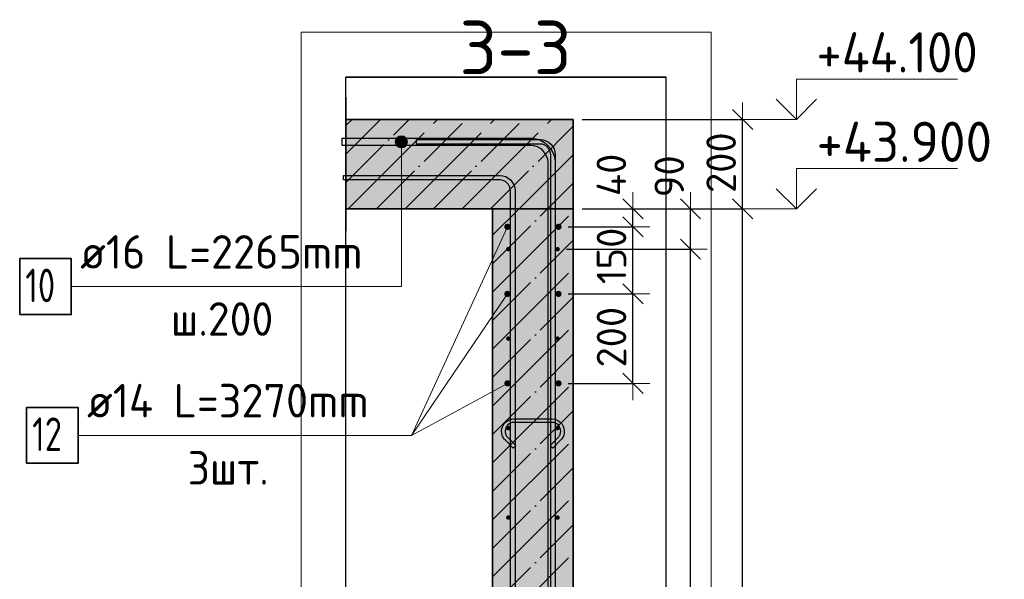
# Model space of a CAD drawing. Header units: millimetres. Extents: x 5077 to 50019, y 6526 to 90933.
# Tile 51 of 60: x 37210 to 39409, y 40205 to 41456. Entities that reach past the tile are written whole.
import ezdxf

# ---------------------------------------------------------------- set-up
doc = ezdxf.new("R2010")
doc.units = ezdxf.units.MM
doc.header["$PDMODE"] = 65
doc.linetypes.add('______11', pattern=[150, 120, -15, 0, -15])
doc.linetypes.add('______5', pattern=[330, 240, -30, 30, -30])
for name, color, linetype, lineweight in [('Standard', 7, 'Continuous', 25), ('Арм.стержн. вертикальными 1', 22, 'Continuous', 35), ('Арм.стержн.горизонт. 1', 180, 'Continuous', 35), ('Арм.стержн.горизонт. 2', 202, 'Continuous', 35), ('Высотная отметки_ общее', 7, 'Continuous', 13), ('Размерная линия_ общее', 7, 'Continuous', 13)]:
    doc.layers.add(name, color=color, linetype=linetype, lineweight=lineweight)
doc.layers.add('Арм.стержн. вертикальными 2', color=7, linetype='Continuous', lineweight=35, true_color=0x006e00)
doc.layers.add('Арм.стержн.Стяжки', color=7, linetype='Continuous', lineweight=35, true_color=0x501e0f)
doc.styles.add('ISOCPEUR', font='ISOCPEUR')
doc.dimstyles.new('DIMSTYLE_3', dxfattribs={"dimtxt": 66, "dimasz": 75, "dimexe": 0, "dimexo": 0, "dimgap": 33, "dimtad": 2, "dimdec": 0, "dimrnd": 5, "dimzin": 12, "dimdsep": 46, "dimtxsty": 'ISOCPEUR', "dimblk1": 'ALL_ML_STRICH', "dimblk2": 'ALL_ML_STRICH', "dimsah": 1, "dimcen": 0, "dimclrd": 7, "dimclre": 256, "dimclrt": 7, "dimadec": 0, "dimazin": 0, "dimtfac": 1, "dimtdec": 0, "dimtix": 1, "dimtmove": 2, "dimatfit": 3, "dimfxl": 0, "dimtvp": 1.2, "dimtzin": 0, "dimlwd": 0, "dimlwe": -3, "dimarcsym": 0})
doc.dimstyles.new('DIMSTYLE_9', dxfattribs={"dimtxt": 66, "dimasz": 75, "dimexe": 0, "dimexo": 0, "dimgap": 33, "dimtad": 2, "dimdec": 0, "dimrnd": 5, "dimzin": 12, "dimdsep": 46, "dimtxsty": 'ISOCPEUR', "dimblk1": 'ALL_ML_STRICH', "dimblk2": 'ALL_ML_STRICH', "dimsah": 1, "dimcen": 0, "dimclrd": 7, "dimclre": 256, "dimclrt": 7, "dimadec": 0, "dimazin": 0, "dimtfac": 1, "dimtdec": 0, "dimtix": 1, "dimtmove": 2, "dimatfit": 3, "dimfxl": 0, "dimtzin": 0, "dimlwd": 0, "dimlwe": -3, "dimarcsym": 0})

# ---------------------------------------------------------------- blocks, each defined once
blk = doc.blocks.new('ALL_ML_STRICH')
at = {"color": 0, "linetype": 'ByBlock', "lineweight": -2}
for p, q in [((-0.3, -0.3), (0.3, 0.3)), ((0, -0.5), (0, 0.5)), ((-1, 0), (0.5, 0))]:
    blk.add_line(p, q, dxfattribs=at)
blk = doc.blocks.new('*D280')
at = {"layer": 'DEFPOINTS', "color": 7, "linetype": 'Continuous', "lineweight": 13, "transparency": 33554687}
for p in [(38415.3, 40843.3), (38415.3, 40643.3), (38579.8, 40643.3)]:
    blk.add_point(p, dxfattribs=at)
at = {"layer": 'Размерная линия_ общее', "color": 253, "linetype": 'Continuous', "lineweight": -2, "true_color": 0xa0a0a0, "transparency": 33554687}
for p, q in [((38435.3, 40843.3), (38579.8, 40843.3)), ((38435.3, 40643.3), (38579.8, 40643.3))]:
    blk.add_line(p, q, dxfattribs=at)
at = {"layer": 'Размерная линия_ общее', "color": 7, "linetype": 'Continuous', "lineweight": -2, "transparency": 33554687}
blk.add_line((38579.8, 40643.3), (38579.8, 40843.3), dxfattribs=at)
at = {"layer": 'Размерная линия_ общее', "color": 7, "linetype": 'Continuous', "lineweight": 13, "transparency": 33554687, "xscale": 75, "yscale": 75, "zscale": 75}
for p, rotation in [((38579.8, 40843.3), 90), ((38579.8, 40643.3), 270)]:
    blk.add_blockref('ALL_ML_STRICH', p, dxfattribs=dict(at, rotation=rotation))
at = {"layer": 'Размерная линия_ общее', "color": 7, "linetype": 'Continuous', "lineweight": 13, "transparency": 33554687, "insert": (38531.8, 40746.6), "char_height": 66, "width": 198, "attachment_point": 5, "rotation": 90, "style": 'ISOCPEUR'}
blk.add_mtext('\\A1;{200}', dxfattribs=at)
blk = doc.blocks.new('*D281')
at = {"layer": 'DEFPOINTS', "color": 7, "linetype": 'Continuous', "lineweight": 13, "transparency": 33554687}
for p in [(38415.3, 40993.3), (38415.3, 40843.3), (38579.8, 40843.3)]:
    blk.add_point(p, dxfattribs=at)
at = {"layer": 'Размерная линия_ общее', "color": 253, "linetype": 'Continuous', "lineweight": -2, "true_color": 0xa0a0a0, "transparency": 33554687}
for p, q in [((38435.3, 40993.3), (38579.8, 40993.3)), ((38435.3, 40843.3), (38579.8, 40843.3))]:
    blk.add_line(p, q, dxfattribs=at)
at = {"layer": 'Размерная линия_ общее', "color": 7, "linetype": 'Continuous', "lineweight": -2, "transparency": 33554687}
blk.add_line((38579.8, 40843.3), (38579.8, 40993.3), dxfattribs=at)
at = {"layer": 'Размерная линия_ общее', "color": 7, "linetype": 'Continuous', "lineweight": 13, "transparency": 33554687, "xscale": 75, "yscale": 75, "zscale": 75}
for p, rotation in [((38579.8, 40993.3), 90), ((38579.8, 40843.3), 270)]:
    blk.add_blockref('ALL_ML_STRICH', p, dxfattribs=dict(at, rotation=rotation))
at = {"layer": 'Размерная линия_ общее', "color": 7, "linetype": 'Continuous', "lineweight": 13, "transparency": 33554687, "insert": (38531.8, 40928.2), "char_height": 66, "width": 198, "attachment_point": 5, "rotation": 90, "style": 'ISOCPEUR'}
blk.add_mtext('\\A1;{150}', dxfattribs=at)
blk = doc.blocks.new('*D282')
at = {"layer": 'DEFPOINTS', "color": 7, "linetype": 'Continuous', "lineweight": 13, "transparency": 33554687}
for p in [(38446.3, 41033.3), (38415.3, 40993.3), (38579.8, 40993.3)]:
    blk.add_point(p, dxfattribs=at)
at = {"layer": 'Размерная линия_ общее', "color": 253, "linetype": 'Continuous', "lineweight": -2, "true_color": 0xa0a0a0, "transparency": 33554687}
for p, q in [((38466.3, 41033.3), (38579.8, 41033.3)), ((38435.3, 40993.3), (38579.8, 40993.3))]:
    blk.add_line(p, q, dxfattribs=at)
at = {"layer": 'Размерная линия_ общее', "color": 7, "linetype": 'Continuous', "lineweight": -2, "transparency": 33554687}
blk.add_line((38579.8, 40993.3), (38579.8, 41033.3), dxfattribs=at)
at = {"layer": 'Размерная линия_ общее', "color": 7, "linetype": 'Continuous', "lineweight": 13, "transparency": 33554687, "xscale": 75, "yscale": 75, "zscale": 75}
for p, rotation in [((38579.8, 41033.3), 90), ((38579.8, 40993.3), 270)]:
    blk.add_blockref('ALL_ML_STRICH', p, dxfattribs=dict(at, rotation=rotation))
at = {"layer": 'Размерная линия_ общее', "color": 7, "linetype": 'Continuous', "lineweight": 13, "transparency": 33554687, "insert": (38531.4, 41109.3), "char_height": 66, "width": 132, "attachment_point": 5, "rotation": 90, "style": 'ISOCPEUR'}
blk.add_mtext('\\A1;{40}', dxfattribs=at)
blk = doc.blocks.new('*D284')
at = {"layer": 'DEFPOINTS', "color": 7, "linetype": 'Continuous', "lineweight": 13, "transparency": 33554687}
for p in [(38411.3, 40943.3), (38411.3, 36743.3), (38708.3, 36743.3)]:
    blk.add_point(p, dxfattribs=at)
at = {"layer": 'Размерная линия_ общее', "color": 253, "linetype": 'Continuous', "lineweight": -2, "true_color": 0xa0a0a0, "transparency": 33554687}
for p, q in [((38431.3, 40943.3), (38708.3, 40943.3)), ((38431.3, 36743.3), (38708.3, 36743.3))]:
    blk.add_line(p, q, dxfattribs=at)
at = {"layer": 'Размерная линия_ общее', "color": 7, "linetype": 'Continuous', "lineweight": -2, "transparency": 33554687}
blk.add_line((38708.3, 36743.3), (38708.3, 40943.3), dxfattribs=at)
at = {"layer": 'Размерная линия_ общее', "color": 7, "linetype": 'Continuous', "lineweight": 13, "transparency": 33554687, "xscale": 75, "yscale": 75, "zscale": 75}
for p, rotation in [((38708.3, 40943.3), 90), ((38708.3, 36743.3), 270)]:
    blk.add_blockref('ALL_ML_STRICH', p, dxfattribs=dict(at, rotation=rotation))
at = {"layer": 'Размерная линия_ общее', "color": 7, "linetype": 'Continuous', "lineweight": 13, "transparency": 33554687, "insert": (38627.3, 38618.3), "char_height": 66, "width": 3.3, "attachment_point": 1, "rotation": 90, "line_spacing_factor": 0.60241, "style": 'ISOCPEUR'}
blk.add_mtext('\\W0.91;21х200=4200', dxfattribs=at)
blk = doc.blocks.new('*D285')
at = {"layer": 'DEFPOINTS', "color": 7, "linetype": 'Continuous', "lineweight": 13, "transparency": 33554687}
for p in [(38446.3, 41033.3), (38411.3, 40943.3), (38708.3, 40943.3)]:
    blk.add_point(p, dxfattribs=at)
at = {"layer": 'Размерная линия_ общее', "color": 253, "linetype": 'Continuous', "lineweight": -2, "true_color": 0xa0a0a0, "transparency": 33554687}
for p, q in [((38466.3, 41033.3), (38708.3, 41033.3)), ((38431.3, 40943.3), (38708.3, 40943.3))]:
    blk.add_line(p, q, dxfattribs=at)
at = {"layer": 'Размерная линия_ общее', "color": 7, "linetype": 'Continuous', "lineweight": -2, "transparency": 33554687}
blk.add_line((38708.3, 40943.3), (38708.3, 41033.3), dxfattribs=at)
at = {"layer": 'Размерная линия_ общее', "color": 7, "linetype": 'Continuous', "lineweight": 13, "transparency": 33554687, "xscale": 75, "yscale": 75, "zscale": 75}
for p, rotation in [((38708.3, 41033.3), 90), ((38708.3, 40943.3), 270)]:
    blk.add_blockref('ALL_ML_STRICH', p, dxfattribs=dict(at, rotation=rotation))
at = {"layer": 'Размерная линия_ общее', "color": 7, "linetype": 'Continuous', "lineweight": 13, "transparency": 33554687, "insert": (38660.8, 41106.2), "char_height": 66, "width": 132, "attachment_point": 5, "rotation": 90, "style": 'ISOCPEUR'}
blk.add_mtext('\\A1;{90}', dxfattribs=at)
blk = doc.blocks.new('*D286')
at = {"layer": 'DEFPOINTS', "color": 7, "linetype": 'Continuous', "lineweight": 13, "transparency": 33554687}
for p in [(38446.3, 41033.3), (38446.3, 36633.3), (38824.7, 36633.3)]:
    blk.add_point(p, dxfattribs=at)
at = {"layer": 'Размерная линия_ общее', "color": 253, "linetype": 'Continuous', "lineweight": -2, "true_color": 0xa0a0a0, "transparency": 33554687}
for p, q in [((38466.3, 41033.3), (38824.7, 41033.3)), ((38466.3, 36633.3), (38824.7, 36633.3))]:
    blk.add_line(p, q, dxfattribs=at)
at = {"layer": 'Размерная линия_ общее', "color": 7, "linetype": 'Continuous', "lineweight": -2, "transparency": 33554687}
blk.add_line((38824.7, 36633.3), (38824.7, 41033.3), dxfattribs=at)
at = {"layer": 'Размерная линия_ общее', "color": 7, "linetype": 'Continuous', "lineweight": 13, "transparency": 33554687, "xscale": 75, "yscale": 75, "zscale": 75}
for p, rotation in [((38824.7, 41033.3), 90), ((38824.7, 36633.3), 270)]:
    blk.add_blockref('ALL_ML_STRICH', p, dxfattribs=dict(at, rotation=rotation))
at = {"layer": 'Размерная линия_ общее', "color": 7, "linetype": 'Continuous', "lineweight": 13, "transparency": 33554687, "insert": (38776.7, 38830), "char_height": 66, "width": 264, "attachment_point": 5, "rotation": 90, "style": 'ISOCPEUR'}
blk.add_mtext('\\A1;{4400}', dxfattribs=at)
blk = doc.blocks.new('*D287')
at = {"layer": 'DEFPOINTS', "color": 7, "linetype": 'Continuous', "lineweight": 13, "transparency": 33554687}
for p in [(38446.3, 41233.3), (38446.3, 41033.3), (38824.7, 41033.3)]:
    blk.add_point(p, dxfattribs=at)
at = {"layer": 'Размерная линия_ общее', "color": 253, "linetype": 'Continuous', "lineweight": -2, "true_color": 0xa0a0a0, "transparency": 33554687}
for p, q in [((38466.3, 41233.3), (38824.7, 41233.3)), ((38466.3, 41033.3), (38824.7, 41033.3))]:
    blk.add_line(p, q, dxfattribs=at)
at = {"layer": 'Размерная линия_ общее', "color": 7, "linetype": 'Continuous', "lineweight": -2, "transparency": 33554687}
blk.add_line((38824.7, 41033.3), (38824.7, 41233.3), dxfattribs=at)
at = {"layer": 'Размерная линия_ общее', "color": 7, "linetype": 'Continuous', "lineweight": 13, "transparency": 33554687, "xscale": 75, "yscale": 75, "zscale": 75}
for p, rotation in [((38824.7, 41233.3), 90), ((38824.7, 41033.3), 270)]:
    blk.add_blockref('ALL_ML_STRICH', p, dxfattribs=dict(at, rotation=rotation))
at = {"layer": 'Размерная линия_ общее', "color": 7, "linetype": 'Continuous', "lineweight": 13, "transparency": 33554687, "insert": (38776.7, 41136.6), "char_height": 66, "width": 198, "attachment_point": 5, "rotation": 90, "style": 'ISOCPEUR'}
blk.add_mtext('\\A1;{200}', dxfattribs=at)
blk = doc.blocks.new('COMPLEX_ELEVATIONDIM_3')
at = {"layer": 'Высотная отметки_ общее', "color": 7, "linetype": 'Continuous', "lineweight": 13, "transparency": 33554687}
for p, q in [((38944.7, 41233.3), (38944.7, 41323.3)), ((38944.7, 41323.3), (39304.7, 41323.3)), ((38944.7, 41233.3), (38899.7, 41278.3)), ((38944.7, 41233.3), (38989.7, 41278.3)), ((38944.7, 41233.3), (38838.5, 41233.3)), ((38944.7, 41233.3), (38944.7, 41233.3)), ((38944.7, 41233.3), (38944.7, 41233.3)), ((38944.7, 41233.3), (38944.7, 41233.3)), ((38944.7, 41233.3), (38944.7, 41233.3)), ((38944.7, 41033.3), (38944.7, 41123.3)), ((38944.7, 41123.3), (39304.7, 41123.3)), ((38944.7, 41033.3), (38899.7, 41078.3)), ((38944.7, 41033.3), (38989.7, 41078.3)), ((38944.7, 41033.3), (38838.5, 41033.3)), ((38944.7, 41033.3), (38944.7, 41033.3)), ((38944.7, 41033.3), (38944.7, 41033.3)), ((38944.7, 41033.3), (38944.7, 41033.3)), ((38944.7, 41033.3), (38944.7, 41033.3))]:
    blk.add_line(p, q, dxfattribs=at)
at = {"layer": 'Высотная отметки_ общее', "color": 7, "linetype": 'Continuous', "lineweight": 13, "transparency": 33554687, "char_height": 90, "attachment_point": 7, "style": 'ISOCPEUR'}
for s, insert, width in [('\\W0.92;+44.100', (38989.7, 41338.3), 446.051), ('\\W0.96;+43.900', (38989.7, 41138.3), 456.775)]:
    blk.add_mtext(s, dxfattribs=dict(at, insert=insert, width=width))

msp = doc.modelspace()

# ---------------------------------------------------------------- hatches: boundary and pattern name
at = {"layer": 'Standard', "linetype": 'Continuous', "lineweight": -3, "transparency": 33554687}
msp.add_hatch(color=9, dxfattribs=at).paths.add_polyline_path([(38446.3, 41033.3), (38446.3, 41233.3), (37938.5, 41233.3), (37938.5, 41033.3)])
at = {"layer": 'Standard', "linetype": 'Continuous', "lineweight": -3, "true_color": 0xc7c7c7, "transparency": 33554687}
msp.add_hatch(color=9, dxfattribs=at).paths.add_polyline_path([(38446.3, 41033.3), (38266.3, 41033.3), (38266.3, 36633.3), (38446.3, 36633.3)])
at = {"layer": 'Арм.стержн. вертикальными 2', "linetype": 'Continuous', "lineweight": 13, "transparency": 33554687}
for points in [[(38050.7, 41190.1), (38074, 41190.1), (38069.1, 41195)], [(38050.7, 41190.1), (38069.1, 41195), (38055.6, 41195)], [(38050.7, 41190.1), (38074, 41190.1), (38069.1, 41195)], [(38050.7, 41190.1), (38069.1, 41195), (38055.6, 41195)], [(38055.6, 41195), (38069.1, 41195), (38062.4, 41196.8)], [(38055.6, 41195), (38069.1, 41195), (38062.4, 41196.8)], [(38048.9, 41183.3), (38075.9, 41183.3), (38074, 41190.1)], [(38048.9, 41183.3), (38074, 41190.1), (38050.7, 41190.1)], [(38048.9, 41183.3), (38075.9, 41183.3), (38074, 41190.1)], [(38048.9, 41183.3), (38074, 41190.1), (38050.7, 41190.1)], [(38050.7, 41176.6), (38075.9, 41183.3), (38048.9, 41183.3)], [(38050.7, 41176.6), (38075.9, 41183.3), (38048.9, 41183.3)], [(38050.7, 41176.6), (38074, 41176.6), (38075.9, 41183.3)], [(38050.7, 41176.6), (38074, 41176.6), (38075.9, 41183.3)], [(38055.6, 41171.7), (38074, 41176.6), (38050.7, 41176.6)], [(38055.6, 41171.7), (38074, 41176.6), (38050.7, 41176.6)], [(38055.6, 41171.7), (38069.1, 41171.7), (38074, 41176.6)], [(38055.6, 41171.7), (38069.1, 41171.7), (38074, 41176.6)], [(38069.1, 41171.7), (38055.6, 41171.7), (38062.4, 41169.8)], [(38069.1, 41171.7), (38055.6, 41171.7), (38062.4, 41169.8)]]:
    msp.add_hatch(color=7, dxfattribs=at).paths.add_polyline_path(points)
at = {"layer": 'Арм.стержн.горизонт. 1', "linetype": 'Continuous', "lineweight": 50, "transparency": 33554687}
for points in [[(38306.3, 40943.3), (38305.9, 40945.3), (38304.8, 40946.9), (38303.2, 40948), (38301.3, 40948.3), (38299.4, 40948), (38297.8, 40946.9), (38296.7, 40945.3), (38296.3, 40943.3), (38296.7, 40941.4), (38297.8, 40939.8), (38299.4, 40938.7), (38301.3, 40938.3), (38303.2, 40938.7), (38304.8, 40939.8), (38305.9, 40941.4)], [(38416.3, 40943.3), (38415.9, 40945.3), (38414.8, 40946.9), (38413.2, 40948), (38411.3, 40948.3), (38409.4, 40948), (38407.8, 40946.9), (38406.7, 40945.3), (38406.3, 40943.3), (38406.7, 40941.4), (38407.8, 40939.8), (38409.4, 40938.7), (38411.3, 40938.3), (38413.2, 40938.7), (38414.8, 40939.8), (38415.9, 40941.4)], [(38306.3, 40743.3), (38305.9, 40745.3), (38304.8, 40746.9), (38303.2, 40748), (38301.3, 40748.3), (38299.4, 40748), (38297.8, 40746.9), (38296.7, 40745.3), (38296.3, 40743.3), (38296.7, 40741.4), (38297.8, 40739.8), (38299.4, 40738.7), (38301.3, 40738.3), (38303.2, 40738.7), (38304.8, 40739.8), (38305.9, 40741.4)], [(38416.3, 40743.3), (38415.9, 40745.3), (38414.8, 40746.9), (38413.2, 40748), (38411.3, 40748.3), (38409.4, 40748), (38407.8, 40746.9), (38406.7, 40745.3), (38406.3, 40743.3), (38406.7, 40741.4), (38407.8, 40739.8), (38409.4, 40738.7), (38411.3, 40738.3), (38413.2, 40738.7), (38414.8, 40739.8), (38415.9, 40741.4)], [(38306.3, 40543.3), (38305.9, 40545.3), (38304.8, 40546.9), (38303.2, 40548), (38301.3, 40548.3), (38299.4, 40548), (38297.8, 40546.9), (38296.7, 40545.3), (38296.3, 40543.3), (38296.7, 40541.4), (38297.8, 40539.8), (38299.4, 40538.7), (38301.3, 40538.3), (38303.2, 40538.7), (38304.8, 40539.8), (38305.9, 40541.4)], [(38416.3, 40543.3), (38415.9, 40545.3), (38414.8, 40546.9), (38413.2, 40548), (38411.3, 40548.3), (38409.4, 40548), (38407.8, 40546.9), (38406.7, 40545.3), (38406.3, 40543.3), (38406.7, 40541.4), (38407.8, 40539.8), (38409.4, 40538.7), (38411.3, 40538.3), (38413.2, 40538.7), (38414.8, 40539.8), (38415.9, 40541.4)], [(38306.3, 40343.3), (38305.9, 40345.3), (38304.8, 40346.9), (38303.2, 40348), (38301.3, 40348.3), (38299.4, 40348), (38297.8, 40346.9), (38296.7, 40345.3), (38296.3, 40343.3), (38296.7, 40341.4), (38297.8, 40339.8), (38299.4, 40338.7), (38301.3, 40338.3), (38303.2, 40338.7), (38304.8, 40339.8), (38305.9, 40341.4)], [(38416.3, 40343.3), (38415.9, 40345.3), (38414.8, 40346.9), (38413.2, 40348), (38411.3, 40348.3), (38409.4, 40348), (38407.8, 40346.9), (38406.7, 40345.3), (38406.3, 40343.3), (38406.7, 40341.4), (38407.8, 40339.8), (38409.4, 40338.7), (38411.3, 40338.3), (38413.2, 40338.7), (38414.8, 40339.8), (38415.9, 40341.4)]]:
    msp.add_hatch(color=4, dxfattribs=at).paths.add_polyline_path(points)
at = {"layer": 'Арм.стержн.горизонт. 2', "linetype": 'Continuous', "lineweight": 50, "transparency": 33554687}
for points in [[(38306.3, 40993.3), (38305.8, 40996), (38304.3, 40998.3), (38302, 40999.8), (38299.3, 41000.3), (38296.6, 40999.8), (38294.4, 40998.3), (38292.8, 40996), (38292.3, 40993.3), (38292.8, 40990.7), (38294.4, 40988.4), (38296.6, 40986.9), (38299.3, 40986.3), (38302, 40986.9), (38304.3, 40988.4), (38305.8, 40990.7)], [(38420.3, 40993.3), (38419.8, 40996), (38418.3, 40998.3), (38416, 40999.8), (38413.3, 41000.3), (38410.6, 40999.8), (38408.4, 40998.3), (38406.8, 40996), (38406.3, 40993.3), (38406.8, 40990.7), (38408.4, 40988.4), (38410.6, 40986.9), (38413.3, 40986.3), (38416, 40986.9), (38418.3, 40988.4), (38419.8, 40990.7)], [(38306.3, 40843.3), (38305.8, 40846), (38304.3, 40848.3), (38302, 40849.8), (38299.3, 40850.3), (38296.6, 40849.8), (38294.4, 40848.3), (38292.8, 40846), (38292.3, 40843.3), (38292.8, 40840.7), (38294.4, 40838.4), (38296.6, 40836.9), (38299.3, 40836.3), (38302, 40836.9), (38304.3, 40838.4), (38305.8, 40840.7)], [(38420.3, 40843.3), (38419.8, 40846), (38418.3, 40848.3), (38416, 40849.8), (38413.3, 40850.3), (38410.6, 40849.8), (38408.4, 40848.3), (38406.8, 40846), (38406.3, 40843.3), (38406.8, 40840.7), (38408.4, 40838.4), (38410.6, 40836.9), (38413.3, 40836.3), (38416, 40836.9), (38418.3, 40838.4), (38419.8, 40840.7)], [(38306.3, 40643.3), (38305.8, 40646), (38304.3, 40648.3), (38302, 40649.8), (38299.3, 40650.3), (38296.6, 40649.8), (38294.4, 40648.3), (38292.8, 40646), (38292.3, 40643.3), (38292.8, 40640.7), (38294.4, 40638.4), (38296.6, 40636.9), (38299.3, 40636.3), (38302, 40636.9), (38304.3, 40638.4), (38305.8, 40640.7)], [(38420.3, 40643.3), (38419.8, 40646), (38418.3, 40648.3), (38416, 40649.8), (38413.3, 40650.3), (38410.6, 40649.8), (38408.4, 40648.3), (38406.8, 40646), (38406.3, 40643.3), (38406.8, 40640.7), (38408.4, 40638.4), (38410.6, 40636.9), (38413.3, 40636.3), (38416, 40636.9), (38418.3, 40638.4), (38419.8, 40640.7)]]:
    msp.add_hatch(color=7, dxfattribs=at).paths.add_polyline_path(points)

# ---------------------------------------------------------------- linework, layer by layer
at = {"layer": 'Standard', "color": 52, "linetype": 'Continuous', "lineweight": -3, "transparency": 33554687}
for p, q in [((37938.5, 36485.9), (37938.5, 41328)), ((37938.5, 36485.9), (37938.5, 41328)), ((37938.5, 41328), (38654.1, 41328)), ((38654.1, 41328), (37938.5, 41328)), ((38654.1, 36485.9), (38654.1, 41328)), ((38654.1, 36485.9), (38654.1, 41328))]:
    msp.add_line(p, q, dxfattribs=at)
at = {"layer": 'Standard', "color": 7, "linetype": 'Continuous', "lineweight": 25, "transparency": 33554687}
for p, q in [((37938.5, 41283.3), (37938.5, 40983.3)), ((38266.3, 41033.3), (38446.3, 41033.3))]:
    msp.add_line(p, q, dxfattribs=at)
at = {"layer": 'Standard', "color": 253, "linetype": '______11', "lineweight": -3, "true_color": 0xababab, "transparency": 33554687}
for p, q in [((37938.5, 41219.4), (37952.4, 41233.3)), ((37938.5, 41092.2), (38079.7, 41233.3)), ((38007, 41033.3), (38207, 41233.3)), ((38134.3, 41033.3), (38334.3, 41233.3)), ((38261.5, 41033.3), (38446.3, 41218.1)), ((38388.8, 41033.3), (38446.3, 41090.8)), ((38266.3, 40910.8), (38388.8, 41033.3)), ((38266.3, 40783.6), (38446.3, 40963.6)), ((38266.3, 40656.3), (38446.3, 40836.3)), ((38266.3, 40529), (38446.3, 40709)), ((38266.3, 40401.7), (38446.3, 40581.7)), ((38266.3, 40274.4), (38446.3, 40454.4)), ((38266.3, 40147.2), (38446.3, 40327.2))]:
    msp.add_line(p, q, dxfattribs=at)
at = {"layer": 'Standard', "color": 253, "linetype": '______5', "lineweight": -3, "true_color": 0xababab, "transparency": 33554687}
for p, q in [((37938.5, 41155.8), (38016.1, 41233.3)), ((37943.3, 41033.3), (38143.3, 41233.3)), ((38070.6, 41033.3), (38270.6, 41233.3)), ((38197.9, 41033.3), (38397.9, 41233.3)), ((38325.2, 41033.3), (38446.3, 41154.5)), ((38266.3, 40974.5), (38325.2, 41033.3)), ((38266.3, 40847.2), (38446.3, 41027.2)), ((38266.3, 40719.9), (38446.3, 40899.9)), ((38266.3, 40592.6), (38446.3, 40772.6)), ((38266.3, 40465.4), (38446.3, 40645.4)), ((38266.3, 40338.1), (38446.3, 40518.1)), ((38266.3, 40210.8), (38446.3, 40390.8)), ((38266.3, 40083.5), (38446.3, 40263.5))]:
    msp.add_line(p, q, dxfattribs=at)
at = {"layer": 'Standard', "color": 7, "linetype": 'Continuous', "lineweight": 35, "transparency": 33554687}
for p, q in [((38446.3, 41233.3), (37938.5, 41233.3)), ((38446.3, 41033.3), (38446.3, 41233.3)), ((37938.5, 41033.3), (38266.3, 41033.3)), ((38446.3, 41033.3), (38266.3, 41033.3)), ((38266.3, 41033.3), (38266.3, 36633.3)), ((38446.3, 36633.3), (38446.3, 41033.3))]:
    msp.add_line(p, q, dxfattribs=at)
at = {"layer": 'Standard', "color": 7, "linetype": 'Continuous', "lineweight": 13, "transparency": 33554687}
msp.add_lwpolyline([(37838.5, 36385.9), (38754.1, 36385.9), (38754.1, 41428), (37838.5, 41428), (37838.5, 36385.9)], dxfattribs=at)
at = {"layer": 'Арм.стержн. вертикальными 1', "color": 4, "linetype": 'Continuous', "lineweight": 25, "transparency": 33554687}
for points in [[(38396.3, 36633.3), (38396.3, 41154.3), (38395.7, 41158.8), (38394.2, 41163.4), (38391.8, 41167.6), (38389, 41171), (38385.6, 41173.9), (38381.4, 41176.2), (38376.8, 41177.7), (38372.3, 41178.3), (38096.3, 41178.3), (38096.3, 41188.3), (38373, 41188.3), (38379.1, 41187.5), (38385.4, 41185.4), (38391.3, 41182.1), (38396.1, 41178.1), (38400.1, 41173.3), (38403.4, 41167.4), (38405.5, 41161.1), (38406.3, 41155), (38406.3, 36633.3), (38396.3, 36633.3)], [(38306.3, 36633.3), (38306.3, 41074.3), (38305.7, 41078.8), (38304.2, 41083.4), (38301.8, 41087.6), (38299, 41091), (38295.6, 41093.9), (38291.4, 41096.2), (38286.8, 41097.7), (38282.3, 41098.3), (37933.5, 41098.3), (37933.5, 41108.3), (38283, 41108.3), (38289.1, 41107.5), (38295.4, 41105.4), (38301.3, 41102.1), (38306.1, 41098.1), (38310.1, 41093.3), (38313.4, 41087.4), (38315.5, 41081.1), (38316.3, 41075), (38316.3, 36633.3), (38306.3, 36633.3)]]:
    msp.add_lwpolyline(points, dxfattribs=at)
at = {"layer": 'Арм.стержн. вертикальными 2', "color": 7, "linetype": 'Continuous', "lineweight": 13, "transparency": 33554687}
for p, q in [((38062.4, 41196.8), (38062.4, 41196.8)), ((38062.4, 41196.8), (38062.4, 41196.8)), ((38048.9, 41183.3), (38048.9, 41183.3)), ((38048.9, 41183.3), (38048.9, 41183.3)), ((38062.4, 40859.7), (38062.4, 41183.3)), ((38062.4, 40859.7), (38062.4, 41183.3)), ((38075.9, 41183.3), (38075.9, 41183.3)), ((38075.9, 41183.3), (38075.9, 41183.3)), ((38062.4, 41169.8), (38062.4, 41169.8)), ((38062.4, 41169.8), (38062.4, 41169.8)), ((37324.9, 40859.7), (38062.4, 40859.7))]:
    msp.add_line(p, q, dxfattribs=at)
at = {"layer": 'Арм.стержн. вертикальными 2', "color": 7, "linetype": 'Continuous', "lineweight": 25, "transparency": 33554687}
msp.add_lwpolyline([(37930.5, 41191.3), (38353, 41191.3), (38362.7, 41190), (38372.9, 41186.6), (38382.2, 41181.4), (38389.9, 41175), (38396.4, 41167.3), (38401.6, 41157.9), (38405, 41147.7), (38406.3, 41138), (38406.3, 39561.3), (38390.3, 39561.3), (38390.3, 41136.9), (38389.3, 41144.1), (38386.9, 41151.4), (38383.1, 41158.1), (38378.6, 41163.6), (38373.1, 41168.2), (38366.4, 41171.9), (38359.1, 41174.3), (38351.8, 41175.3), (37930.5, 41175.3), (37930.5, 41191.3)], dxfattribs=at)
msp.add_lwpolyline([(37930.5, 41191.3), (38353, 41191.3), (38362.7, 41190), (38372.9, 41186.6), (38382.2, 41181.4), (38389.9, 41175), (38396.4, 41167.3), (38401.6, 41157.9), (38405, 41147.7), (38406.3, 41138), (38406.3, 39561.3), (38390.3, 39561.3), (38390.3, 41136.9), (38389.3, 41144.1), (38386.9, 41151.4), (38383.1, 41158.1), (38378.6, 41163.6), (38373.1, 41168.2), (38366.4, 41171.9), (38359.1, 41174.3), (38351.8, 41175.3), (37930.5, 41175.3), (37930.5, 41191.3)], dxfattribs=at)
at = {"layer": 'Арм.стержн. вертикальными 2', "color": 7, "linetype": 'Continuous', "lineweight": 35, "transparency": 33554687}
msp.add_lwpolyline([(37209.9, 40797.2), (37324.9, 40797.2), (37324.9, 40922.2), (37209.9, 40922.2), (37209.9, 40797.2)], dxfattribs=at)
at = {"layer": 'Арм.стержн. вертикальными 2', "color": 7, "linetype": 'Continuous', "lineweight": 13, "transparency": 33554687}
msp.add_circle((38062.4, 41183.3), 13.5, dxfattribs=at)
msp.add_circle((38062.4, 41183.3), 13.5, dxfattribs=at)
at = {"layer": 'Арм.стержн.горизонт. 1', "color": 52, "linetype": 'Continuous', "lineweight": 25, "transparency": 33554687}
for p, q in [((38266.3, 41053.3), (38266.3, 41053.3)), ((38446.3, 41053.3), (38446.3, 41053.3))]:
    msp.add_line(p, q, dxfattribs=at)
at = {"layer": 'Арм.стержн.горизонт. 2', "color": 7, "linetype": 'Continuous', "lineweight": 13, "transparency": 33554687}
for p, q in [((38085.2, 40527.1), (38299.3, 40993.3)), ((38085.2, 40527.1), (38299.3, 40843.3)), ((38085.2, 40527.1), (38299.3, 40643.3)), ((37340.2, 40527.1), (38085.2, 40527.1))]:
    msp.add_line(p, q, dxfattribs=at)
at = {"layer": 'Арм.стержн.горизонт. 2', "color": 7, "linetype": 'Continuous', "lineweight": 35, "transparency": 33554687}
msp.add_lwpolyline([(37225.2, 40464.6), (37340.2, 40464.6), (37340.2, 40589.6), (37225.2, 40589.6), (37225.2, 40464.6)], dxfattribs=at)
at = {"layer": 'Арм.стержн.Стяжки', "color": 40, "linetype": 'Continuous', "lineweight": 25, "transparency": 33554687}
msp.add_lwpolyline([(38312.1, 40498.8), (38294, 40516.9), (38292.4, 40518.8), (38290.9, 40520.9), (38289.5, 40523.2), (38288.4, 40525.5), (38287.6, 40527.9), (38286.9, 40530.4), (38286.5, 40533), (38286.3, 40535.5), (38286.3, 40537.5), (38287, 40542.4), (38288.7, 40547.5), (38291.3, 40552.2), (38294.5, 40556), (38298.4, 40559.2), (38303, 40561.9), (38308.1, 40563.5), (38313, 40564.2), (38399.6, 40564.2), (38404.5, 40563.5), (38409.6, 40561.9), (38414.3, 40559.2), (38418.1, 40556), (38421.3, 40552.2), (38424, 40547.5), (38425.6, 40542.4), (38426.3, 40537.5), (38426.3, 40535.5), (38426.1, 40533), (38425.7, 40530.4), (38425.1, 40527.9), (38424.2, 40525.5), (38423.1, 40523.2), (38421.8, 40520.9), (38420.2, 40518.8), (38418.6, 40516.9), (38400.5, 40498.8), (38394.9, 40504.5), (38412.7, 40522.3), (38414, 40523.8), (38415.1, 40525.3), (38416, 40526.9), (38416.8, 40528.6), (38417.4, 40530.3), (38417.9, 40532.1), (38418.2, 40533.9), (38418.3, 40535.8), (38418.3, 40537), (38417.8, 40540.6), (38416.6, 40544.3), (38414.7, 40547.6), (38412.4, 40550.3), (38409.7, 40552.6), (38406.4, 40554.5), (38402.7, 40555.7), (38399.1, 40556.2), (38313.5, 40556.2), (38309.9, 40555.7), (38306.3, 40554.5), (38302.9, 40552.6), (38300.2, 40550.3), (38297.9, 40547.6), (38296, 40544.3), (38294.8, 40540.6), (38294.3, 40537), (38294.3, 40535.8), (38294.4, 40533.9), (38294.7, 40532.1), (38295.2, 40530.3), (38295.8, 40528.6), (38296.6, 40526.9), (38297.6, 40525.3), (38298.7, 40523.8), (38299.9, 40522.3), (38317.8, 40504.5), (38312.1, 40498.8)], dxfattribs=at)

# ---------------------------------------------------------------- block references
at = {"layer": 'Высотная отметки_ общее', "color": 7, "linetype": 'Continuous', "lineweight": 13, "transparency": 33554687}
msp.add_blockref('COMPLEX_ELEVATIONDIM_3', (0, 0), dxfattribs=at)

# ---------------------------------------------------------------- texts
at = {"layer": 'Standard', "color": 7, "linetype": 'Continuous', "lineweight": 13, "transparency": 33554687, "insert": (38192, 41334.1), "char_height": 120, "width": 306.783, "attachment_point": 7, "style": 'ISOCPEUR'}
msp.add_mtext('\\A1;{\\fISOCPEUR|i0|b0;\\H120.000000;\\W1.000000;\\C7;3-3}\\P', dxfattribs=at)
at = {"layer": 'Арм.стержн. вертикальными 2', "color": 7, "linetype": 'Continuous', "lineweight": 25, "transparency": 33554687, "char_height": 75, "attachment_point": 7, "style": 'ISOCPEUR'}
for s, insert, width in [('\\W0.96;ø16 L=2265mm ', (37344.9, 40899.7), 733.132), ('\\W0.75;10', (37222.4, 40824.7), 118.07), ('\\W0.95;ш.200 ', (37547.4, 40749.7), 327.999)]:
    msp.add_mtext(s, dxfattribs=dict(at, insert=insert, width=width))
at = {"layer": 'Арм.стержн.горизонт. 2', "color": 7, "linetype": 'Continuous', "lineweight": 25, "transparency": 33554687, "char_height": 75, "attachment_point": 7, "style": 'ISOCPEUR'}
for s, insert, width in [('\\W0.96;ø14 L=3270mm ', (37360.2, 40567.1), 740.662), ('\\W0.75;12', (37237.7, 40492.1), 118.07), ('\\W0.94;3шт. ', (37585.2, 40417.1), 290.322)]:
    msp.add_mtext(s, dxfattribs=dict(at, insert=insert, width=width))

# ---------------------------------------------------------------- dimensions: what is measured, and where the dimension line sits
at = {"layer": 'Размерная линия_ общее', "color": 7, "linetype": 'Continuous', "lineweight": 13, "transparency": 33554687}
for base, p1, p2, dimstyle, picture, middle in [((38824.7, 41233.3), (38466.3, 41033.3), (38466.3, 41233.3), 'DIMSTYLE_9', '*D287', (38776.7, 41136.6)), ((38708.3, 41033.3), (38431.3, 40943.3), (38466.3, 41033.3), 'DIMSTYLE_3', '*D285', (38660.8, 41106.2)), ((38579.8, 41033.3), (38435.3, 40993.3), (38466.3, 41033.3), 'DIMSTYLE_3', '*D282', (38531.4, 41109.3)), ((38824.7, 41033.3), (38466.3, 36633.3), (38466.3, 41033.3), 'DIMSTYLE_9', '*D286', (38776.7, 38830)), ((38579.8, 40993.3), (38435.3, 40843.3), (38435.3, 40993.3), 'DIMSTYLE_3', '*D281', (38531.8, 40928.2)), ((38579.8, 40843.3), (38435.3, 40643.3), (38435.3, 40843.3), 'DIMSTYLE_9', '*D280', (38531.8, 40746.6))]:
    dim = msp.add_linear_dim(base=base, p1=p1, p2=p2, angle=90, dimstyle=dimstyle, override={"dimpost": '<>', "dimclrd": 7, "dimclre": 253, "dimclrt": 7, "dimlwd": 0, "dimlwe": 65533}, dxfattribs=at)
    dim.commit()
    dim.dimension.update_dxf_attribs({"geometry": picture, "text_midpoint": middle, "dimtype": 160})
dim = msp.add_linear_dim(base=(38708.3, 40943.3), p1=(38431.3, 36743.3), p2=(38431.3, 40943.3), angle=90, text='\\W0.91;21х200=4200', dimstyle='DIMSTYLE_9', override={"dimpost": '<>', "dimclrd": 7, "dimclre": 253, "dimclrt": 7, "dimlwd": 0, "dimlwe": 65533}, dxfattribs=at)
dim.commit()
dim.dimension.update_dxf_attribs({"geometry": '*D284', "text_midpoint": (38675.3, 38843.3), "dimtype": 160})

doc.saveas('drawing.dxf')
